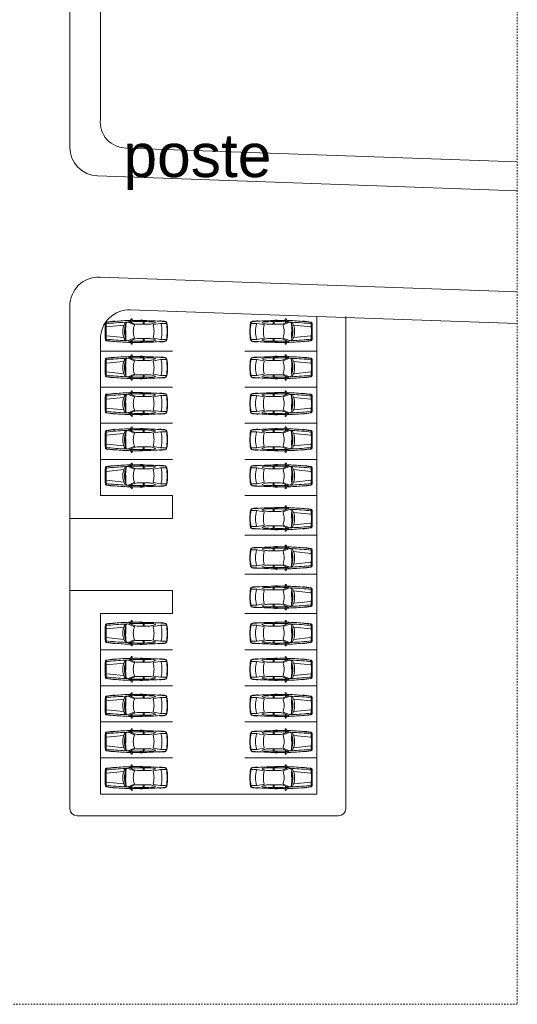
# Model space of a CAD drawing. Header units: metres. Extents: x -69 to 570, y -81 to 66.
# Tile 32 of 33: x 499 to 533, y -81 to -12. Entities that reach past the tile are written whole.
import ezdxf

# ---------------------------------------------------------------- set-up
doc = ezdxf.new("R2010")
doc.units = ezdxf.units.M
doc.linetypes.add('_Tracejado longo', pattern=[0.014288, 0.009525, -0.004763])
for name, color, linetype, lineweight in [('03', 250, 'Continuous', 9), ('A-DETL', 90, 'Continuous', 25), ('G-ANNO-TEXT', 231, 'Continuous', 9), ('LOCALIZAÇAO_dwg', 252, 'Continuous', 9)]:
    doc.layers.add(name, color=color, linetype=linetype, lineweight=lineweight)
doc.styles.add('Arial_11', font='arial.ttf', dxfattribs={"height": 3})

# ---------------------------------------------------------------- blocks, each defined once
blk = doc.blocks.new('LOCALIZAÇAO_dwg_CARRO 11-4437321-LOCALIZAÇÃO')
at = {"layer": '03'}
for p, q in [((0.69, 0.697), (0.69, 0.716)), ((1.794, 0.823), (1.819, 0.862)), ((1.865, 0.882), (1.869, 0.882)), ((2.437, 0.76), (2.437, 0.749)), ((2.44, 0.777), (2.565, 0.777)), ((2.44, 0.767), (2.517, 0.767)), ((2.447, 0.739), (2.508, 0.739)), ((2.518, 0.749), (2.518, 0.759)), ((2.527, 0.757), (2.527, 0.748)), ((2.585, 0.757), (2.585, 0.748)), ((3.756, 0.709), (3.758, 0.728)), ((0.076, 0.533), (0.036, 0.533)), ((0.082, 0.63), (0.303, 0.654)), ((1.383, 0.016), (1.374, 0.017)), ((2.009, 0.464), (1.588, 0.637)), ((2.019, 0.533), (1.689, 0.669)), ((1.852, 0.674), (1.852, 0.602)), ((3.087, 0.496), (2.706, 0.496)), ((3.238, 0.519), (3.468, 0.592)), ((3.465, 0.629), (3.365, 0.659)), ((0.069, -0.308), (0.026, -0.255)), ((0.076, -0.533), (0.036, -0.533)), ((0.069, -0.307), (1.298, -0.428)), ((0.082, -0.631), (0.303, -0.655)), ((2.009, -0.464), (1.588, -0.637)), ((2.019, -0.533), (1.689, -0.669)), ((1.852, -0.674), (1.852, -0.602)), ((3.087, -0.496), (2.706, -0.496)), ((3.238, -0.519), (3.468, -0.592)), ((3.465, -0.629), (3.365, -0.659)), ((0.69, -0.697), (0.69, -0.716)), ((1.794, -0.823), (1.819, -0.862)), ((1.865, -0.882), (1.869, -0.882)), ((2.437, -0.76), (2.437, -0.749)), ((2.44, -0.767), (2.517, -0.767)), ((2.44, -0.777), (2.565, -0.777)), ((2.447, -0.739), (2.508, -0.739)), ((2.518, -0.749), (2.518, -0.759)), ((2.527, -0.757), (2.527, -0.748)), ((2.585, -0.757), (2.585, -0.748)), ((3.756, -0.709), (3.758, -0.728))]:
    blk.add_line(p, q, dxfattribs=at)
at = {"layer": '03', "flags": 128}
for points in [[(1.876, 0.872), (1.85, 0.713), (1.799, 0.694), (1.799, 0.656)], [(0.026, 0.254), (0.069, 0.307), (1.298, 0.428)], [(1.383, 0.015), (1.374, 0.014), (1.44, -0.555), (1.449, -0.554)], [(1.424, 0.509), (1.415, 0.509), (1.419, -0.064), (1.428, -0.064)], [(2.209, 0.496), (2.638, 0.496), (2.706, 0.496), (2.706, 0.679)], [(3.357, 0.471), (3.837, 0.553), (4.251, 0.553)], [(1.876, -0.872), (1.85, -0.713), (1.799, -0.694), (1.799, -0.656)], [(2.209, -0.496), (2.638, -0.496), (2.706, -0.496), (2.706, -0.679)], [(3.357, -0.471), (3.837, -0.553), (4.251, -0.553)]]:
    blk.add_lwpolyline(points, dxfattribs=at)
at = {"layer": '03'}
for centre, radius, start, end in [((1.977, -12.748), 13.526, 95.4579, 98.07666), ((1.977, -12.748), 13.506, 95.46564, 97.89577), ((1.86, -10.408), 11.166, 90.48914, 96.01179), ((1.806, 0.846), 0.212, 204.78419, 236.53665), ((2.025, 0.7), 0.267, 168.22298, 189.98368), ((1.808, 0.755), 0.0434, 160.42088, 180), ((2.002, 0.685), 0.25, 146.52929, 160.42088), ((1.872, 0.816), 0.0696, 117.51978, 138.96518), ((1.859, 0.841), 0.0416, 80.80671, 117.51978), ((2.164, -22.305), 23.067, 89.37169, 90.76063), ((1.867, 0.874), 0.00833, 350.80671, 80.80671), ((2.441, 0.751), 0.0263, 91.92644, 184.81044), ((2.42, 0.753), 0.0061, 200.04239, 315.25342), ((2.441, 0.751), 0.0164, 92.13133, 187.2433), ((2.164, -22.305), 23.067, 89.09734, 89.34375), ((2.447, 0.749), 0.01, 180, 270), ((2.508, 0.749), 0.01, 270, 0), ((2.517, 0.757), 0.01, 0, 90), ((2.556, 0.816), 0.0733, 246.83415, 293.16585), ((2.565, 0.757), 0.02, 0, 90), ((2.065, -25.837), 26.599, 86.35444, 88.88061), ((1.687, 0.555), 0.987, 356.53371, 11.76673), ((1.977, -29.37), 30.131, 85.88211, 86.61465), ((1.978, -29.336), 30.117, 85.87378, 86.61254), ((4.131, 0.569), 0.115, 10.45477, 85.29282), ((4.133, 0.56), 0.144, 10.27566, 85.28637), ((48.238, -1.061), 48.25, 178.05506, 178.73963), ((0.086, 0.574), 0.07, 98.07666, 178.05506), ((21.506, -0.393), 21.489, 177.39697, 178.95358), ((0.089, 0.581), 0.05, 97.89577, 177.1673), ((45.864, -1.002), 45.813, 178.0177, 178.74858), ((45.864, 1.002), 45.813, 181.25142, 181.9823), ((2.087, -16.634), 17.284, 92.27132, 96.68351), ((0.128, 0.581), 0.05, 97.89577, 177.1673), ((2.352, 0.031), 1.126, 147.49542, 181.59528), ((3.03, -0.033), 1.689, 163.02584, 178.88724), ((-2.107, -0.683), 3.558, 2.07609, 11.30635), ((2.142, -19.533), 20.183, 91.77938, 92.10117), ((-2.121, 0.196), 3.558, 355.81091, 5.04117), ((3.03, -0.033), 1.689, 158.48825, 161.88328), ((1.548, 0.55), 0.0959, 65.22486, 157.56321), ((2.306, -17.256), 17.935, 91.74302, 91.96985), ((1.781, 0.661), 0.0195, 202.27293, 342.80007), ((2.306, -17.256), 17.935, 88.95708, 91.61786), ((3.446, -0.036), 1.496, 161.90116, 178.60957), ((1.997, 0.438), 0.0288, 340.8387, 65.22486), ((2.209, 0.996), 0.5, 247.66255, 270), ((1.653, 0.555), 0.987, 356.53371, 7.1274), ((2.587, -17.099), 17.778, 87.57158, 89.61458), ((3.087, 0.996), 0.5, 270, 287.58922), ((3.366, 0.442), 0.03, 107.58922, 190.56427), ((0.05, -0.176), 3.343, 3.01726, 10.56427), ((3.336, 0.564), 0.1, 73.296, 87.57158), ((3.459, 0.61), 0.02, 295.0881, 73.296), ((3.843, 0.523), 0.03, 17.66847, 101.66126), ((1.652, 0.005), 2.281, 359.88354, 13.37753), ((0.714, -0.033), 3.585, 0.53266, 10.01497), ((0.709, -0.033), 3.619, 0.52768, 9.83979), ((48.238, 1.06), 48.25, 181.26037, 181.94494), ((0.086, -0.575), 0.07, 181.94494, 261.92334), ((21.506, 0.392), 21.489, 181.04642, 182.60303), ((0.089, -0.581), 0.05, 182.8327, 262.10423), ((2.087, 16.634), 17.284, 263.31649, 267.72868), ((0.128, -0.581), 0.05, 182.8327, 262.10423), ((1.977, 12.748), 13.526, 261.97353, 264.5421), ((1.977, 12.748), 13.506, 262.10423, 264.53436), ((2.352, -0.031), 1.126, 178.40472, 212.50458), ((3.03, 0.033), 1.689, 181.11276, 199.38195), ((2.142, 19.533), 20.183, 267.89883, 268.22062), ((3.03, 0.033), 1.689, 200.32879, 201.51175), ((3.03, 0.033), 1.689, 200.32879, 201.51175), ((1.548, -0.55), 0.0959, 202.43679, 294.77514), ((1.806, -0.846), 0.212, 123.46335, 155.21581), ((2.306, 17.256), 17.935, 268.03015, 268.25698), ((2.025, -0.7), 0.267, 170.01632, 191.77702), ((1.781, -0.661), 0.0195, 17.19993, 157.72707), ((2.306, 17.256), 17.935, 268.38214, 271.04292), ((3.446, 0.036), 1.496, 181.39043, 198.09884), ((1.997, -0.438), 0.0288, 294.77514, 19.1613), ((2.209, -0.996), 0.5, 90, 112.33745), ((1.653, -0.555), 0.987, 352.8726, 3.46629), ((1.687, -0.555), 0.987, 348.23327, 3.46629), ((2.587, 17.099), 17.778, 270.38542, 272.42842), ((3.087, -0.996), 0.5, 72.41078, 90), ((0.05, 0.176), 3.343, 349.43573, 356.98274), ((3.366, -0.442), 0.03, 169.43573, 252.41078), ((3.336, -0.564), 0.1, 272.42842, 286.704), ((3.459, -0.61), 0.02, 286.704, 64.9119), ((3.843, -0.523), 0.03, 258.33874, 342.33153), ((1.652, -0.005), 2.281, 346.62247, 0.11646), ((4.131, -0.569), 0.115, 274.70718, 349.54523), ((4.133, -0.56), 0.144, 274.71363, 349.72434), ((0.714, 0.033), 3.585, 349.98503, 359.46734), ((0.709, 0.033), 3.619, 350.16021, 359.47232), ((1.86, 10.408), 11.166, 263.98821, 269.51086), ((1.808, -0.755), 0.0434, 180, 199.57912), ((2.002, -0.685), 0.25, 199.57912, 213.47071), ((1.872, -0.816), 0.0696, 221.03482, 242.48022), ((1.859, -0.841), 0.0416, 242.48022, 279.19329), ((2.164, 22.305), 23.067, 269.23937, 270.62831), ((1.867, -0.874), 0.00833, 279.19329, 9.19329), ((2.42, -0.753), 0.0061, 44.74658, 159.95761), ((2.441, -0.751), 0.0263, 175.18956, 268.07356), ((2.441, -0.751), 0.0164, 172.7567, 267.86867), ((2.164, 22.305), 23.067, 270.65625, 270.90266), ((2.447, -0.749), 0.01, 90, 180), ((2.508, -0.749), 0.01, 0, 90), ((2.517, -0.757), 0.01, 270, 0), ((2.556, -0.816), 0.0733, 66.83415, 113.16585), ((2.565, -0.757), 0.02, 270, 360), ((2.065, 25.837), 26.599, 271.11939, 273.64556), ((1.977, 29.37), 30.131, 273.38535, 274.11789), ((1.978, 29.336), 30.117, 273.38746, 274.12622)]:
    blk.add_arc(centre, radius, start, end, dxfattribs=at)
blk = doc.blocks.new('LOCALIZAÇAO_dwg_CARRO 11-4437322-LOCALIZAÇÃO')
at = {"layer": '03'}
for p, q in [((0.69, 0.697), (0.69, 0.716)), ((1.794, 0.823), (1.819, 0.862)), ((1.865, 0.882), (1.869, 0.882)), ((2.437, 0.76), (2.437, 0.749)), ((2.44, 0.777), (2.565, 0.777)), ((2.44, 0.767), (2.517, 0.767)), ((2.447, 0.739), (2.508, 0.739)), ((2.518, 0.749), (2.518, 0.759)), ((2.527, 0.757), (2.527, 0.748)), ((2.585, 0.757), (2.585, 0.748)), ((3.756, 0.709), (3.758, 0.728)), ((0.076, 0.533), (0.036, 0.533)), ((0.082, 0.63), (0.303, 0.654)), ((1.383, 0.016), (1.374, 0.017)), ((2.009, 0.464), (1.588, 0.637)), ((2.019, 0.533), (1.689, 0.669)), ((1.852, 0.674), (1.852, 0.602)), ((3.087, 0.496), (2.706, 0.496)), ((3.238, 0.519), (3.468, 0.592)), ((3.465, 0.629), (3.365, 0.659)), ((0.069, -0.308), (0.026, -0.255)), ((0.076, -0.533), (0.036, -0.533)), ((0.069, -0.307), (1.298, -0.428)), ((0.082, -0.631), (0.303, -0.655)), ((2.009, -0.464), (1.588, -0.637)), ((2.019, -0.533), (1.689, -0.669)), ((1.852, -0.674), (1.852, -0.602)), ((3.087, -0.496), (2.706, -0.496)), ((3.238, -0.519), (3.468, -0.592)), ((3.465, -0.629), (3.365, -0.659)), ((0.69, -0.697), (0.69, -0.716)), ((1.794, -0.823), (1.819, -0.862)), ((1.865, -0.882), (1.869, -0.882)), ((2.437, -0.76), (2.437, -0.749)), ((2.44, -0.767), (2.517, -0.767)), ((2.44, -0.777), (2.565, -0.777)), ((2.447, -0.739), (2.508, -0.739)), ((2.518, -0.749), (2.518, -0.759)), ((2.527, -0.757), (2.527, -0.748)), ((2.585, -0.757), (2.585, -0.748)), ((3.756, -0.709), (3.758, -0.728))]:
    blk.add_line(p, q, dxfattribs=at)
at = {"layer": '03', "flags": 128}
for points in [[(1.876, 0.872), (1.85, 0.713), (1.799, 0.694), (1.799, 0.656)], [(0.026, 0.254), (0.069, 0.307), (1.298, 0.428)], [(1.383, 0.015), (1.374, 0.014), (1.44, -0.555), (1.449, -0.554)], [(1.424, 0.509), (1.415, 0.509), (1.419, -0.064), (1.428, -0.064)], [(2.209, 0.496), (2.638, 0.496), (2.706, 0.496), (2.706, 0.679)], [(3.357, 0.471), (3.837, 0.553), (4.251, 0.553)], [(1.876, -0.872), (1.85, -0.713), (1.799, -0.694), (1.799, -0.656)], [(2.209, -0.496), (2.638, -0.496), (2.706, -0.496), (2.706, -0.679)], [(3.357, -0.471), (3.837, -0.553), (4.251, -0.553)]]:
    blk.add_lwpolyline(points, dxfattribs=at)
at = {"layer": '03'}
for centre, radius, start, end in [((1.977, -12.748), 13.526, 95.4579, 98.07666), ((1.977, -12.748), 13.506, 95.46564, 97.89577), ((1.86, -10.408), 11.166, 90.48914, 96.01179), ((1.806, 0.846), 0.212, 204.78419, 236.53665), ((2.025, 0.7), 0.267, 168.22298, 189.98368), ((1.808, 0.755), 0.0434, 160.42088, 180), ((2.002, 0.685), 0.25, 146.52929, 160.42088), ((1.872, 0.816), 0.0696, 117.51978, 138.96518), ((1.859, 0.841), 0.0416, 80.80671, 117.51978), ((2.164, -22.305), 23.067, 89.37169, 90.76063), ((1.867, 0.874), 0.00833, 350.80671, 80.80671), ((2.441, 0.751), 0.0263, 91.92644, 184.81044), ((2.42, 0.753), 0.0061, 200.04239, 315.25342), ((2.441, 0.751), 0.0164, 92.13133, 187.2433), ((2.164, -22.305), 23.067, 89.09734, 89.34375), ((2.447, 0.749), 0.01, 180, 270), ((2.508, 0.749), 0.01, 270, 0), ((2.517, 0.757), 0.01, 0, 90), ((2.556, 0.816), 0.0733, 246.83415, 293.16585), ((2.565, 0.757), 0.02, 0, 90), ((2.065, -25.837), 26.599, 86.35444, 88.88061), ((1.687, 0.555), 0.987, 356.53371, 11.76673), ((1.977, -29.37), 30.131, 85.88211, 86.61465), ((1.978, -29.336), 30.117, 85.87378, 86.61254), ((4.131, 0.569), 0.115, 10.45477, 85.29282), ((4.133, 0.56), 0.144, 10.27566, 85.28637), ((48.238, -1.061), 48.25, 178.05506, 178.73963), ((0.086, 0.574), 0.07, 98.07666, 178.05506), ((21.506, -0.393), 21.489, 177.39697, 178.95358), ((0.089, 0.581), 0.05, 97.89577, 177.1673), ((45.864, -1.002), 45.813, 178.0177, 178.74858), ((45.864, 1.002), 45.813, 181.25142, 181.9823), ((2.087, -16.634), 17.284, 92.27132, 96.68351), ((0.128, 0.581), 0.05, 97.89577, 177.1673), ((2.352, 0.031), 1.126, 147.49542, 181.59528), ((3.03, -0.033), 1.689, 163.02584, 178.88724), ((-2.107, -0.683), 3.558, 2.07609, 11.30635), ((2.142, -19.533), 20.183, 91.77938, 92.10117), ((-2.121, 0.196), 3.558, 355.81091, 5.04117), ((3.03, -0.033), 1.689, 158.48825, 161.88328), ((1.548, 0.55), 0.0959, 65.22486, 157.56321), ((2.306, -17.256), 17.935, 91.74302, 91.96985), ((1.781, 0.661), 0.0195, 202.27293, 342.80007), ((2.306, -17.256), 17.935, 88.95708, 91.61786), ((3.446, -0.036), 1.496, 161.90116, 178.60957), ((1.997, 0.438), 0.0288, 340.8387, 65.22486), ((2.209, 0.996), 0.5, 247.66255, 270), ((1.653, 0.555), 0.987, 356.53371, 7.1274), ((2.587, -17.099), 17.778, 87.57158, 89.61458), ((3.087, 0.996), 0.5, 270, 287.58922), ((3.366, 0.442), 0.03, 107.58922, 190.56427), ((0.05, -0.176), 3.343, 3.01726, 10.56427), ((3.336, 0.564), 0.1, 73.296, 87.57158), ((3.459, 0.61), 0.02, 295.0881, 73.296), ((3.843, 0.523), 0.03, 17.66847, 101.66126), ((1.652, 0.005), 2.281, 359.88354, 13.37753), ((0.714, -0.033), 3.585, 0.53266, 10.01497), ((0.709, -0.033), 3.619, 0.52768, 9.83979), ((48.238, 1.06), 48.25, 181.26037, 181.94494), ((0.086, -0.575), 0.07, 181.94494, 261.92334), ((21.506, 0.392), 21.489, 181.04642, 182.60303), ((0.089, -0.581), 0.05, 182.8327, 262.10423), ((2.087, 16.634), 17.284, 263.31649, 267.72868), ((0.128, -0.581), 0.05, 182.8327, 262.10423), ((1.977, 12.748), 13.526, 261.97353, 264.5421), ((1.977, 12.748), 13.506, 262.10423, 264.53436), ((2.352, -0.031), 1.126, 178.40472, 212.50458), ((3.03, 0.033), 1.689, 181.11276, 199.38195), ((2.142, 19.533), 20.183, 267.89883, 268.22062), ((3.03, 0.033), 1.689, 200.32879, 201.51175), ((3.03, 0.033), 1.689, 200.32879, 201.51175), ((1.548, -0.55), 0.0959, 202.43679, 294.77514), ((1.806, -0.846), 0.212, 123.46335, 155.21581), ((2.306, 17.256), 17.935, 268.03015, 268.25698), ((2.025, -0.7), 0.267, 170.01632, 191.77702), ((1.781, -0.661), 0.0195, 17.19993, 157.72707), ((2.306, 17.256), 17.935, 268.38214, 271.04292), ((3.446, 0.036), 1.496, 181.39043, 198.09884), ((1.997, -0.438), 0.0288, 294.77514, 19.1613), ((2.209, -0.996), 0.5, 90, 112.33745), ((1.653, -0.555), 0.987, 352.8726, 3.46629), ((1.687, -0.555), 0.987, 348.23327, 3.46629), ((2.587, 17.099), 17.778, 270.38542, 272.42842), ((3.087, -0.996), 0.5, 72.41078, 90), ((0.05, 0.176), 3.343, 349.43573, 356.98274), ((3.366, -0.442), 0.03, 169.43573, 252.41078), ((3.336, -0.564), 0.1, 272.42842, 286.704), ((3.459, -0.61), 0.02, 286.704, 64.9119), ((3.843, -0.523), 0.03, 258.33874, 342.33153), ((1.652, -0.005), 2.281, 346.62247, 0.11646), ((4.131, -0.569), 0.115, 274.70718, 349.54523), ((4.133, -0.56), 0.144, 274.71363, 349.72434), ((0.714, 0.033), 3.585, 349.98503, 359.46734), ((0.709, 0.033), 3.619, 350.16021, 359.47232), ((1.86, 10.408), 11.166, 263.98821, 269.51086), ((1.808, -0.755), 0.0434, 180, 199.57912), ((2.002, -0.685), 0.25, 199.57912, 213.47071), ((1.872, -0.816), 0.0696, 221.03482, 242.48022), ((1.859, -0.841), 0.0416, 242.48022, 279.19329), ((2.164, 22.305), 23.067, 269.23937, 270.62831), ((1.867, -0.874), 0.00833, 279.19329, 9.19329), ((2.42, -0.753), 0.0061, 44.74658, 159.95761), ((2.441, -0.751), 0.0263, 175.18956, 268.07356), ((2.441, -0.751), 0.0164, 172.7567, 267.86867), ((2.164, 22.305), 23.067, 270.65625, 270.90266), ((2.447, -0.749), 0.01, 90, 180), ((2.508, -0.749), 0.01, 0, 90), ((2.517, -0.757), 0.01, 270, 0), ((2.556, -0.816), 0.0733, 66.83415, 113.16585), ((2.565, -0.757), 0.02, 270, 360), ((2.065, 25.837), 26.599, 271.11939, 273.64556), ((1.977, 29.37), 30.131, 273.38535, 274.11789), ((1.978, 29.336), 30.117, 273.38746, 274.12622)]:
    blk.add_arc(centre, radius, start, end, dxfattribs=at)

msp = doc.modelspace()

# ---------------------------------------------------------------- linework, layer by layer
at = {"layer": 'A-DETL', "linetype": '_Tracejado longo', "lineweight": 9}
for p, q in [((532.9956, 66.2436), (532.9956, -80.5278)), ((532.9956, -80.5278), (290.401, -80.5278))]:
    msp.add_line(p, q, dxfattribs=at)
at = {"layer": 'A-DETL', "lineweight": 9}
for p, q in [((501.9983, 25.5577), (501.9983, -21.1632)), ((504.1212, -19.2328), (504.1212, -10.4423)), ((532.9956, -22.1899), (505.9275, -21.2315)), ((532.9956, -24.1912), (503.9275, -23.162)), ((532.9956, -31.1956), (504.0691, -30.1714)), ((501.9983, -39.0729), (501.9983, -32.1701)), ((519.1212, -32.8996), (506.1919, -32.4418)), ((501.9983, -46.8801), (501.9983, -33.1872)), ((532.9956, -33.3908), (519.1212, -32.8996)), ((519.1212, -32.8996), (519.1212, -65.9698)), ((521.1212, -32.8996), (521.1212, -66.9698)), ((504.1212, -34.4405), (504.1212, -45.2904)), ((509.1212, -35.2904), (504.1212, -35.2904)), ((514.1212, -35.2904), (519.1212, -35.2904)), ((509.1212, -37.7904), (504.1212, -37.7904)), ((514.1212, -37.7904), (519.1212, -37.7904)), ((509.1212, -40.2904), (504.1212, -40.2904)), ((514.1212, -40.2904), (519.1212, -40.2904)), ((509.1212, -42.7904), (504.1212, -42.7904)), ((514.1212, -42.7904), (519.1212, -42.7904)), ((504.1212, -45.2904), (509.1212, -45.2904)), ((509.1212, -45.2904), (509.1212, -46.8801)), ((514.1212, -45.2904), (519.1212, -45.2904)), ((501.9983, -51.8801), (501.9983, -46.8801)), ((509.1212, -46.8801), (501.9983, -46.8801)), ((514.1212, -48.0298), (519.1212, -48.0298)), ((514.1212, -50.7498), (519.1212, -50.7498)), ((501.9983, -65.5729), (501.9983, -51.8801)), ((501.9983, -51.8801), (501.9983, -66.9698)), ((509.1212, -51.8801), (501.9983, -51.8801)), ((509.1212, -53.4698), (509.1212, -51.8801)), ((504.1212, -65.9698), (504.1212, -53.4698)), ((504.1212, -53.4698), (509.1212, -53.4698)), ((514.1212, -53.4698), (519.1212, -53.4698)), ((509.1212, -55.9698), (504.1212, -55.9698)), ((514.1212, -55.9698), (519.1212, -55.9698)), ((509.1212, -58.4698), (504.1212, -58.4698)), ((514.1212, -58.4698), (519.1212, -58.4698)), ((509.1212, -60.9698), (504.1212, -60.9698)), ((514.1212, -60.9698), (519.1212, -60.9698)), ((509.1212, -63.4698), (504.1212, -63.4698)), ((514.1212, -63.4698), (519.1212, -63.4698)), ((519.1212, -65.9698), (504.1212, -65.9698)), ((520.6212, -67.4698), (502.4983, -67.4698))]:
    msp.add_line(p, q, dxfattribs=at)
for centre, radius, start, end in [((505.9094, -19.4323), 1.7993, 173.632327, 270.578459), ((503.9983, -21.1632), 2, 180, 267.972177), ((503.9983, -32.1701), 2, 87.972177, 180), ((506.1212, -34.4405), 2, 87.972177, 180), ((502.4983, -66.9698), 0.5, 180, 270), ((520.6212, -66.9698), 0.5, 270, 0)]:
    msp.add_arc(centre, radius, start, end, dxfattribs=at)

# ---------------------------------------------------------------- block references
at = {"layer": 'LOCALIZAÇAO_dwg', "color": 250, "extrusion": (0, 0, -1), "zscale": -1, "rotation": 180}
for p in [(-504.4461, -33.9304), (-504.4461, -36.4304), (-504.4461, -38.9304), (-504.4461, -41.4304), (-504.4461, -43.9304)]:
    msp.add_blockref('LOCALIZAÇAO_dwg_CARRO 11-4437322-LOCALIZAÇÃO', p, dxfattribs=at)
at = {"layer": 'LOCALIZAÇAO_dwg', "color": 250, "rotation": 180}
for p in [(518.7963, -33.9304), (518.7963, -36.4304), (518.7963, -38.9304), (518.7963, -41.4304), (518.7963, -43.9304)]:
    msp.add_blockref('LOCALIZAÇAO_dwg_CARRO 11-4437321-LOCALIZAÇÃO', p, dxfattribs=at)
at = {"layer": 'LOCALIZAÇAO_dwg', "color": 250, "extrusion": (0, 0, -1), "zscale": -1}
for p in [(-518.7963, -46.8898), (-518.7963, -49.6098), (-518.7963, -52.3298), (-518.7963, -54.8298), (-518.7963, -57.3298), (-518.7963, -59.8298), (-518.7963, -62.3298), (-518.7963, -64.8298)]:
    msp.add_blockref('LOCALIZAÇAO_dwg_CARRO 11-4437322-LOCALIZAÇÃO', p, dxfattribs=at)
at = {"layer": 'LOCALIZAÇAO_dwg', "color": 250}
for p in [(504.4461, -54.8298), (504.4461, -57.3298), (504.4461, -59.8298), (504.4461, -62.3298), (504.4461, -64.8298)]:
    msp.add_blockref('LOCALIZAÇAO_dwg_CARRO 11-4437321-LOCALIZAÇÃO', p, dxfattribs=at)

# ---------------------------------------------------------------- texts
at = {"layer": 'G-ANNO-TEXT', "color": 7, "insert": (505.715, -20.2421), "char_height": 3, "width": 12.224534, "attachment_point": 1, "line_spacing_factor": 0.938532, "style": 'Arial_11'}
msp.add_mtext('poste', dxfattribs=at)

doc.saveas('drawing.dxf')
